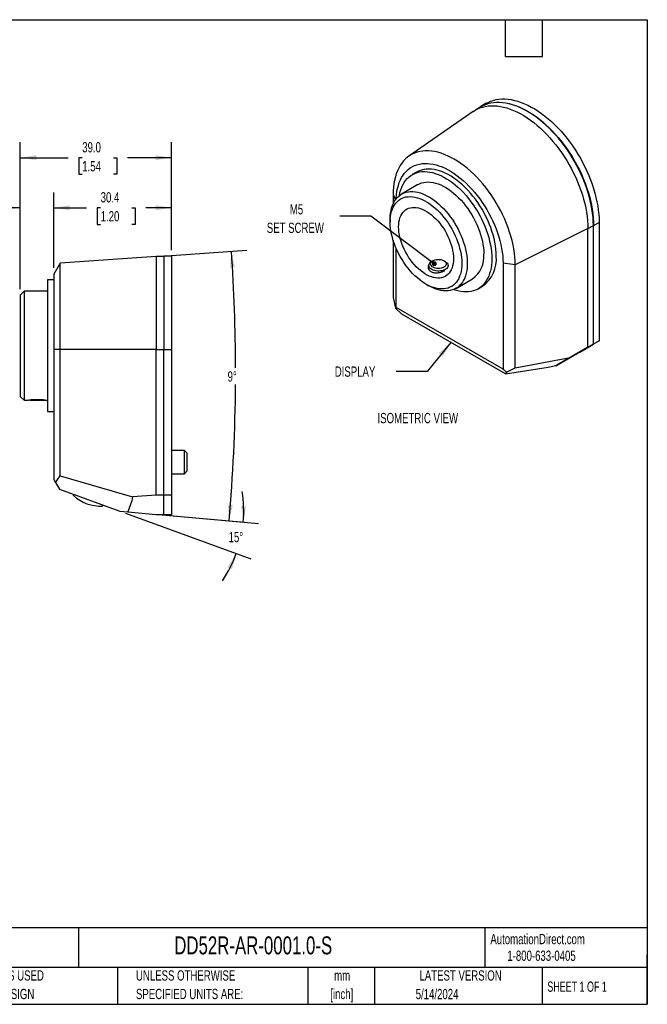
# Model space of a CAD drawing. Header units: millimetres. Extents: x 6 to 273, y 6 to 210.
# Tile 2 of 2: x 144 to 273, y 6 to 210. Entities that reach past the tile are written whole.
import ezdxf

# ---------------------------------------------------------------- set-up
doc = ezdxf.new("R2010")
doc.units = ezdxf.units.MM
doc.layers.add('DIMENSIONS', color=140, linetype='Continuous', lineweight=25)
doc.layers.add('TEXT', color=140, linetype='Continuous', lineweight=25)
doc.styles.add('SLDTEXTSTYLE0', font='TXT', dxfattribs={"width": 0.7})
doc.styles.add('SLDTEXTSTYLE1', font='TXT', dxfattribs={"width": 0.65})
doc.dimstyles.new('SLDDIMSTYLE0', dxfattribs={"dimtxt": 2.158008, "dimasz": 3.302, "dimexe": 0, "dimexo": 0.0625, "dimgap": 0.539502, "dimtad": 0, "dimtih": 1, "dimtoh": 1, "dimlfac": 1.25, "dimrnd": 1e-09, "dimzin": 12, "dimdsep": 46, "dimtxsty": 'SLDTEXTSTYLE0', "dimsah": 1, "dimcen": 0.09, "dimadec": 0, "dimazin": 3, "dimtfac": 1, "dimtofl": 0, "dimtmove": 0, "dimatfit": 3, "dimfxl": 0, "dimfrac": 2, "dimtolj": 1, "dimtzin": 12, "dimarcsym": 0})
doc.dimstyles.new('SLDDIMSTYLE3', dxfattribs={"dimtxt": 2.158008, "dimasz": 3.302, "dimexe": 0, "dimexo": 0.0625, "dimgap": 0.539502, "dimtad": 0, "dimtih": 1, "dimtoh": 1, "dimlfac": 1.25, "dimrnd": 1e-09, "dimzin": 4, "dimdsep": 46, "dimtxsty": 'SLDTEXTSTYLE0', "dimsah": 1, "dimcen": 0.09, "dimadec": 0, "dimazin": 1, "dimtfac": 1, "dimtofl": 0, "dimtmove": 0, "dimatfit": 3, "dimfxl": 0, "dimfrac": 2, "dimtolj": 1, "dimtzin": 12, "dimarcsym": 0})
doc.dimstyles.new('SLDDIMSTYLE4', dxfattribs={"dimtxt": 2.158008, "dimasz": 3.302, "dimexe": 0, "dimexo": 0.0625, "dimgap": 0.539502, "dimtad": 0, "dimtih": 1, "dimtoh": 1, "dimlfac": 1.25, "dimrnd": 1e-09, "dimzin": 12, "dimdsep": 46, "dimtxsty": 'SLDTEXTSTYLE0', "dimsah": 1, "dimcen": 0.09, "dimadec": 0, "dimazin": 3, "dimtfac": 1, "dimtmove": 0, "dimatfit": 0, "dimfxl": 0, "dimfrac": 2, "dimtolj": 1, "dimtzin": 12, "dimarcsym": 0})
doc.dimstyles.new('SLDDIMSTYLE6', dxfattribs={"dimtxt": 2.158008, "dimasz": 3.302, "dimexe": 0, "dimexo": 0.0625, "dimgap": 0.539502, "dimtad": 0, "dimtih": 1, "dimtoh": 1, "dimdec": 4, "dimlfac": 1.25, "dimzin": 12, "dimdsep": 46, "dimtxsty": 'SLDTEXTSTYLE0', "dimsah": 1, "dimcen": 0.09, "dimadec": 0, "dimazin": 3, "dimtfac": 1, "dimtdec": 0, "dimtofl": 0, "dimtmove": 0, "dimatfit": 3, "dimfxl": 0, "dimfrac": 2, "dimtolj": 1, "dimtzin": 12, "dimarcsym": 0})
doc.dimstyles.new('SLDDIMSTYLE7', dxfattribs={"dimtxt": 0.18, "dimasz": 1.016, "dimexe": 0, "dimexo": 0.0625, "dimgap": 0, "dimtad": 0, "dimtih": 1, "dimtoh": 1, "dimdec": 0, "dimrnd": 1e-09, "dimzin": 0, "dimdsep": 46, "dimtxsty": 'Standard', "dimblk1": 'DOT', "dimblk2": 'DOT', "dimsah": 1, "dimcen": 0.09, "dimadec": 0, "dimazin": 0, "dimtfac": 1.016, "dimtdec": 0, "dimtofl": 0, "dimtmove": 0, "dimatfit": 3, "dimldrblk": 'DOT', "dimfxl": 0, "dimfrac": 2, "dimtolj": 1, "dimtzin": 0, "dimarcsym": 0})
doc.dimstyles.new('SLDDIMSTYLE8', dxfattribs={"dimtxt": 0.18, "dimasz": 3.302, "dimexe": 0, "dimexo": 0.0625, "dimgap": 0, "dimtad": 0, "dimtih": 1, "dimtoh": 1, "dimdec": 0, "dimrnd": 1e-09, "dimzin": 0, "dimdsep": 46, "dimtxsty": 'Standard', "dimsah": 1, "dimcen": 0.09, "dimadec": 0, "dimazin": 0, "dimtfac": 3.302, "dimtdec": 0, "dimtofl": 0, "dimtmove": 0, "dimatfit": 3, "dimfxl": 0, "dimfrac": 2, "dimtolj": 1, "dimtzin": 0, "dimarcsym": 0})

# ---------------------------------------------------------------- blocks, each defined once
blk = doc.blocks.new('_D_11')
at = {"layer": 'DIMENSIONS'}
for p, q in [((173.03, 160.75), (190.47, 161.97)), ((173.03, 107.35), (189.98, 105.86))]:
    blk.add_line(p, q, dxfattribs=at)
for start, end in [(0.106, 4), (355, 359.5514)]:
    blk.add_arc((-166.2, 137.03), 354.36, start, end, dxfattribs=at)
for points in [[(187.3, 161.74), (187.01, 158.42), (188.02, 158.48)], [(186.81, 106.14), (187.59, 109.39), (186.58, 109.47)]]:
    blk.add_solid(points, dxfattribs=at)
at = {"layer": 'DIMENSIONS', "insert": (186.5, 136.98), "char_height": 2.117, "attachment_point": 1, "style": 'SLDTEXTSTYLE0'}
blk.add_mtext('9°', dxfattribs=at)
blk = doc.blocks.new('_D_12')
at = {"layer": 'DIMENSIONS'}
for p, q in [((165.46, 107.68), (191.27, 98.29)), ((173.03, 107.35), (192.89, 105.61))]:
    blk.add_line(p, q, dxfattribs=at)
for start, end in [(355, 9.1406), (325.8594, 340)]:
    blk.add_arc((164.27, 108.11), 25.56, start, end, dxfattribs=at)
for points in [[(189.73, 105.89), (190.31, 109.18), (189.3, 109.2)], [(188.28, 99.37), (186.49, 96.55), (187.42, 96.14)]]:
    blk.add_solid(points, dxfattribs=at)
at = {"layer": 'DIMENSIONS', "insert": (186.71, 103.83), "char_height": 2.117, "attachment_point": 1, "style": 'SLDTEXTSTYLE0'}
blk.add_mtext('15°', dxfattribs=at)
blk = doc.blocks.new('_D_13')
at = {"layer": 'DIMENSIONS'}
for p, q in [((150.64, 158.31), (150.64, 173.91)), ((174.96, 162.01), (174.96, 173.91)), ((150.64, 170.74), (157.4, 170.74)), ((160.33, 170.74), (159.6, 170.74)), ((159.6, 170.74), (159.6, 167.31)), ((166.74, 170.74), (167.46, 170.74)), ((167.46, 170.74), (167.46, 167.31)), ((174.96, 170.74), (169.66, 170.74)), ((159.6, 167.31), (160.33, 167.31)), ((167.46, 167.31), (166.74, 167.31))]:
    blk.add_line(p, q, dxfattribs=at)
for points in [[(150.64, 170.74), (153.94, 170.23), (153.94, 171.25)], [(174.96, 170.74), (171.66, 171.25), (171.66, 170.23)]]:
    blk.add_solid(points, dxfattribs=at)
at = {"layer": 'DIMENSIONS', "char_height": 2.117, "attachment_point": 1, "style": 'SLDTEXTSTYLE0'}
for s, insert in [('30.4', (160.33, 173.95)), ('1.20', (160.33, 170.04))]:
    blk.add_mtext(s, dxfattribs=dict(at, insert=insert))
blk = doc.blocks.new('_D_14')
at = {"layer": 'DIMENSIONS'}
for p, q in [((143.76, 153.97), (143.76, 173.91)), ((150.64, 158.31), (150.64, 173.91)), ((128.78, 170.74), (128.05, 170.74)), ((128.05, 170.74), (128.05, 167.31)), ((135.19, 170.74), (135.92, 170.74)), ((135.92, 170.74), (135.92, 167.31)), ((143.76, 170.74), (138.12, 170.74)), ((150.64, 170.74), (156.99, 170.74)), ((128.05, 167.31), (128.78, 167.31)), ((135.92, 167.31), (135.19, 167.31))]:
    blk.add_line(p, q, dxfattribs=at)
for points in [[(143.76, 170.74), (140.46, 171.25), (140.46, 170.23)], [(150.64, 170.74), (153.94, 170.23), (153.94, 171.25)]]:
    blk.add_solid(points, dxfattribs=at)
at = {"layer": 'DIMENSIONS', "char_height": 2.117, "attachment_point": 1, "style": 'SLDTEXTSTYLE0'}
for s, insert in [('8.6', (129.68, 173.95)), ('0.34', (128.78, 170.04))]:
    blk.add_mtext(s, dxfattribs=dict(at, insert=insert))
blk = doc.blocks.new('_D_15')
at = {"layer": 'DIMENSIONS'}
for p, q in [((143.76, 153.97), (143.76, 184.24)), ((174.96, 162.01), (174.96, 184.24)), ((143.76, 181.07), (153.61, 181.07)), ((156.53, 181.07), (155.81, 181.07)), ((155.81, 181.07), (155.81, 177.64)), ((162.95, 181.07), (163.67, 181.07)), ((163.67, 181.07), (163.67, 177.64)), ((174.96, 181.07), (165.87, 181.07)), ((155.81, 177.64), (156.53, 177.64)), ((163.67, 177.64), (162.95, 177.64))]:
    blk.add_line(p, q, dxfattribs=at)
for points in [[(143.76, 181.07), (147.06, 180.56), (147.06, 181.58)], [(174.96, 181.07), (171.66, 181.58), (171.66, 180.56)]]:
    blk.add_solid(points, dxfattribs=at)
at = {"layer": 'DIMENSIONS', "char_height": 2.117, "attachment_point": 1, "style": 'SLDTEXTSTYLE0'}
for s, insert in [('39.0', (156.53, 184.28)), ('1.54', (156.53, 180.37))]:
    blk.add_mtext(s, dxfattribs=dict(at, insert=insert))
blk = doc.blocks.new('_Dot')
at = {"color": 0, "linetype": 'ByBlock', "lineweight": -2}
blk.add_line((-0.5, 0), (-1, 0), dxfattribs=at)
at = {"color": 0, "linetype": 'ByBlock', "const_width": 0.5}
blk.add_lwpolyline([(-0.25, 0, 1), (0.25, 0, 1)], format="xyb", close=True, dxfattribs=at)

msp = doc.modelspace()

# ---------------------------------------------------------------- linework, layer by layer
for p, q in [((238.751222, 191.56655), (237.619851, 190.913423)), ((239.842596, 192.28896), (238.711226, 191.635834)), ((237.156839, 190.61901), (223.897824, 181.369936)), ((225.485529, 178.095512), (224.580432, 177.573011)), ((225.760336, 175.529136), (222.366224, 173.569757)), ((220.636716, 173.485665), (220.636716, 171.572879)), ((220.636716, 173.485665), (221.105082, 172.401222)), ((220.037887, 168.423581), (220.037887, 167.770454)), ((260.795521, 166.447767), (261.926892, 167.100894)), ((261.926892, 142.59069), (261.926892, 167.100894)), ((261.983461, 167.068237), (263.114832, 167.721364)), ((261.983461, 142.623357), (261.983461, 167.068237)), ((263.114832, 167.721364), (263.114832, 143.276483)), ((260.795521, 166.447767), (245.833939, 158.939618)), ((260.795521, 141.937564), (260.795521, 166.447767)), ((220.636716, 164.061491), (220.636716, 152.223283)), ((171.761804, 160.658167), (151.985804, 159.275294)), ((173.361804, 160.658167), (171.761804, 160.658167)), ((171.761804, 160.658167), (171.761804, 141.458167)), ((174.961804, 160.738167), (173.361804, 160.738167)), ((173.361804, 160.738167), (173.361804, 141.458167)), ((174.961804, 160.738167), (174.961804, 141.458167)), ((221.268015, 150.161438), (221.268015, 162.348532)), ((151.985804, 159.275294), (150.641804, 157.038503)), ((151.985804, 141.458167), (151.985804, 159.275294)), ((227.982636, 158.821293), (227.982636, 158.010461)), ((228.845707, 159.797826), (228.568193, 159.637568)), ((231.39708, 159.637568), (231.119566, 159.797826)), ((231.982636, 158.558687), (231.982636, 158.821293)), ((245.833939, 158.939618), (243.301937, 159.304059)), ((243.301937, 159.304059), (243.301937, 137.441526)), ((245.833939, 137.677236), (245.833939, 158.939618)), ((150.641804, 157.038503), (150.641804, 141.458167)), ((150.641804, 155.858167), (149.361804, 155.858167)), ((149.361804, 155.858167), (149.361804, 128.658167)), ((227.418882, 154.984811), (227.984475, 154.658194)), ((233.60531, 154.100978), (236.999423, 156.060358)), ((238.179327, 154.016482), (239.084423, 154.538983)), ((144.561804, 153.498167), (143.761804, 152.698167)), ((143.761804, 152.698167), (143.761804, 131.818167)), ((149.361804, 153.498167), (144.561804, 153.498167)), ((144.561804, 153.498167), (144.561804, 131.018167)), ((220.636716, 152.223283), (221.095016, 150.041105)), ((221.095016, 150.041105), (221.268015, 150.161438)), ((222.402666, 148.802459), (221.095016, 150.041105)), ((243.301937, 137.441526), (221.268015, 150.161438)), ((243.832413, 136.431329), (222.402666, 148.802459)), ((259.110571, 140.964334), (261.983461, 142.623357)), ((259.110571, 140.964334), (261.926892, 142.59069)), ((263.114832, 143.276483), (260.241942, 141.61746)), ((261.926892, 142.59069), (260.795521, 141.937564)), ((261.983461, 142.623357), (263.114832, 143.276483)), ((150.641804, 141.458167), (150.641804, 114.683592)), ((151.985804, 141.458167), (150.641804, 141.458167)), ((151.985804, 115.418584), (151.985804, 141.458167)), ((171.761804, 141.458167), (151.985804, 141.458167)), ((171.761804, 111.441047), (171.761804, 141.458167)), ((171.761804, 141.458167), (173.361804, 141.458167)), ((173.361804, 141.458167), (174.961804, 141.458167)), ((173.361804, 111.521047), (173.361804, 141.458167)), ((174.961804, 141.458167), (174.961804, 111.521047)), ((254.209138, 138.134864), (257.9792, 140.311207)), ((260.795521, 141.937564), (257.115244, 139.81294)), ((257.9792, 140.311207), (259.110571, 140.964334)), ((259.110571, 140.964334), (260.241942, 141.61746)), ((245.833939, 137.677236), (257.115244, 139.81294)), ((252.633653, 137.81302), (254.106076, 138.19436)), ((254.106076, 138.19436), (256.399501, 139.399636)), ((254.106076, 138.19436), (254.209138, 138.134864)), ((256.399501, 139.399636), (254.209138, 138.134864)), ((257.115244, 139.81294), (256.399501, 139.399636)), ((243.301937, 137.441526), (243.9958, 136.820764)), ((243.832413, 136.431329), (252.633653, 137.81302)), ((243.9958, 136.820764), (243.832413, 136.431329)), ((243.9958, 136.820764), (245.833939, 137.677236)), ((143.761804, 131.818167), (144.561804, 131.018167)), ((144.561804, 131.018167), (145.204618, 131.018167)), ((145.700569, 131.095802), (145.778204, 131.018167)), ((145.778204, 131.018167), (148.993404, 131.018167)), ((148.993404, 131.018167), (149.023542, 131.048305)), ((149.198401, 131.018167), (149.361804, 131.018167)), ((149.361804, 128.658167), (150.641804, 128.658167)), ((177.601804, 120.658167), (174.961804, 120.658167)), ((178.161804, 120.098167), (177.601804, 120.658167)), ((177.601804, 118.258167), (177.601804, 120.658167)), ((178.161804, 118.258167), (178.161804, 120.098167)), ((177.601804, 115.858167), (177.601804, 118.258167)), ((178.161804, 116.418167), (178.161804, 118.258167)), ((174.961804, 115.858167), (177.601804, 115.858167)), ((177.601804, 115.858167), (178.161804, 116.418167)), ((150.641804, 114.683592), (151.01011, 114.045667)), ((151.01011, 114.045667), (151.985804, 115.418584)), ((151.01011, 114.045667), (151.819226, 112.644236)), ((151.985804, 115.418584), (166.897267, 111.100885)), ((151.819226, 112.644236), (164.266059, 108.113959)), ((154.706787, 111.365358), (154.78003, 111.566592)), ((166.74554, 110.240399), (165.918946, 107.969351)), ((166.897267, 111.100885), (166.74554, 110.240399)), ((171.761804, 111.441047), (166.897267, 111.100885)), ((173.361804, 111.441047), (171.761804, 111.441047)), ((173.361804, 111.521047), (174.961804, 111.521047)), ((173.361804, 107.458167), (173.361804, 111.521047)), ((173.361804, 107.458167), (173.361804, 111.441047)), ((174.961804, 111.521047), (174.961804, 107.458167)), ((160.72082, 109.176429), (160.794063, 109.377663)), ((164.266059, 108.113959), (165.918946, 107.969351)), ((165.918946, 107.969351), (171.761804, 107.458167)), ((171.761804, 107.458167), (173.361804, 107.458167)), ((173.361804, 107.458167), (174.961804, 107.458167))]:
    msp.add_line(p, q)
at = {"flags": 128}
for points in [[(239.842596, 192.28896), (240.221267, 192.491026), (240.748594, 192.721788), (241.29908, 192.907124), (241.871266, 193.046541), (242.463633, 193.139671), (243.074611, 193.186267), (243.70258, 193.186204), (244.345875, 193.139484), (245.002789, 193.04623), (245.67158, 192.906689), (246.350476, 192.721231), (247.037675, 192.490348), (247.731356, 192.214653), (248.429678, 191.894876), (249.130791, 191.531866), (249.832835, 191.126585), (250.533947, 190.680108), (251.23227, 190.193618), (251.925951, 189.668407), (252.61315, 189.105866), (253.292046, 188.507487), (253.960837, 187.874858), (254.617751, 187.209656), (255.261046, 186.513644), (255.889015, 185.788669), (256.499993, 185.036653), (257.09236, 184.259591), (257.664546, 183.459542), (258.215032, 182.638628), (258.742359, 181.799027), (259.245129, 180.942965), (259.722009, 180.072712), (260.171733, 179.190576), (260.59311, 178.298895), (260.985021, 177.400036), (261.346428, 176.49638), (261.676372, 175.590325), (261.973979, 174.684273), (262.238458, 173.780627), (262.469109, 172.881783), (262.66532, 171.990125), (262.826571, 171.108017), (262.952434, 170.237799), (263.042575, 169.381778), (263.096756, 168.542224), (263.114832, 167.721364)], [(237.156839, 190.61901), (237.496267, 190.840218), (237.996951, 191.114651), (238.52209, 191.344455), (239.070292, 191.529022), (239.640103, 191.667861), (240.230012, 191.760605), (240.838455, 191.807007), (241.463819, 191.806945), (242.104444, 191.760418), (242.758632, 191.667551), (243.424648, 191.528589), (244.100727, 191.3439), (244.785075, 191.113976), (245.475877, 190.839424), (246.171302, 190.520975), (246.869506, 190.159471), (247.568637, 189.755871), (248.26684, 189.311247), (248.962265, 188.826776), (249.653068, 188.303743), (250.337415, 187.743537), (251.013494, 187.147641), (251.679511, 186.517637), (252.333699, 185.855195), (252.974324, 185.162071), (253.599687, 184.440104), (254.20813, 183.691209), (254.798039, 182.917371), (255.367851, 182.120641), (255.916053, 181.303134), (256.441192, 180.467017), (256.941876, 179.614507), (257.416777, 178.747865), (257.864635, 177.869389), (258.284263, 176.981409), (258.674548, 176.086278), (259.034456, 175.186372), (259.363031, 174.284077), (259.659402, 173.381784), (259.922784, 172.481888), (260.152478, 171.586774), (260.347875, 170.698816), (260.508457, 169.820368), (260.633797, 168.953761), (260.723565, 168.101292), (260.77752, 167.265221), (260.795521, 166.447767)], [(237.873883, 191.060072), (238.110246, 191.242664), (238.587126, 191.562324), (239.089896, 191.8379), (239.617223, 192.068662), (240.16771, 192.253997), (240.739895, 192.393415), (241.332262, 192.486545), (241.94324, 192.53314), (242.571209, 192.533078), (243.214504, 192.486358), (243.871418, 192.393103), (244.540209, 192.253562), (245.219105, 192.068104), (245.906304, 191.837222), (246.599985, 191.561527), (247.298308, 191.24175), (247.99942, 190.87874), (248.701464, 190.473458), (249.402577, 190.026981), (250.100899, 189.540492), (250.79458, 189.01528), (251.481779, 188.452739), (252.160675, 187.854361), (252.829467, 187.221732), (253.486381, 186.556529), (254.129675, 185.860518), (254.757644, 185.135543), (255.368622, 184.383527), (255.960989, 183.606464), (256.533175, 182.806415), (257.083661, 181.985502), (257.610988, 181.145901), (258.113758, 180.289839), (258.590638, 179.419586), (259.040362, 178.537449), (259.461739, 177.645769), (259.85365, 176.746909), (260.215057, 175.843253), (260.545001, 174.937198), (260.842608, 174.031146), (261.107087, 173.1275), (261.337738, 172.228657), (261.533949, 171.336999), (261.6952, 170.454891), (261.821063, 169.584673), (261.911204, 168.728652), (261.965385, 167.889098), (261.983461, 167.068237)], [(261.926892, 167.100894), (261.908891, 167.918348), (261.854935, 168.754418), (261.765168, 169.606887), (261.639828, 170.473495), (261.479246, 171.351942), (261.283849, 172.2399), (261.054155, 173.135014), (260.790773, 174.034911), (260.494401, 174.937203), (260.165826, 175.839499), (259.805919, 176.739405), (259.415634, 177.634535), (258.996006, 178.522515), (258.548147, 179.400992), (258.073247, 180.267634), (257.572563, 181.120144), (257.047424, 181.956261), (256.499221, 182.773768), (255.92941, 183.570497), (255.339501, 184.344335), (254.731058, 185.093231), (254.105695, 185.815198), (253.46507, 186.508321), (252.810881, 187.170764), (252.144865, 187.800768), (251.468786, 188.396663), (250.784438, 188.95687), (250.093636, 189.479902), (249.398211, 189.964373), (248.700007, 190.408998), (248.000877, 190.812597), (247.302673, 191.174101), (246.607248, 191.492551), (245.916446, 191.767102), (245.232098, 191.997027), (244.556019, 192.181715), (243.890003, 192.320677), (243.235815, 192.413545), (242.59519, 192.460071), (241.969826, 192.460133), (241.361383, 192.413731), (240.771474, 192.320987), (240.201663, 192.182148), (239.653461, 191.997582), (239.128321, 191.767778), (238.751222, 191.56655)], [(245.833939, 158.939618), (245.815462, 159.73792), (245.760086, 160.555213), (245.667972, 161.3891), (245.539391, 162.237136), (245.37472, 163.096832), (245.174442, 163.965668), (244.939144, 164.841094), (244.669518, 165.720544), (244.366353, 166.601436), (244.030538, 167.481189), (243.66306, 168.35722), (243.264995, 169.226961), (242.837511, 170.087861), (242.381863, 170.937394), (241.899386, 171.773068), (241.391496, 172.592433), (240.859682, 173.393085), (240.305505, 174.172675), (239.73059, 174.928917), (239.136624, 175.659593), (238.525347, 176.362559), (237.898554, 177.035754), (237.258084, 177.677202), (236.605813, 178.285024), (235.943657, 178.857434), (235.273556, 179.392756), (234.597477, 179.889418), (233.917403, 180.345963), (233.235328, 180.761053), (232.553252, 181.13347), (231.873178, 181.462122), (231.197099, 181.746044), (230.526998, 181.984405), (229.864842, 182.176503), (229.212572, 182.321778), (228.572101, 182.419801), (227.945308, 182.470286), (227.334032, 182.473084), (226.740065, 182.428188), (226.16515, 182.335729), (225.610973, 182.195978), (225.079159, 182.009345), (224.571269, 181.776377), (224.088792, 181.497759), (223.633144, 181.174306), (223.20566, 180.806969), (222.807595, 180.396824), (222.440117, 179.945074), (222.104302, 179.453044), (221.801137, 178.922179), (221.531511, 178.354033), (221.296213, 177.750276), (221.095935, 177.112676), (220.931265, 176.443104), (220.802684, 175.743525), (220.71057, 175.01599), (220.655193, 174.262634), (220.636716, 173.485665)], [(221.281017, 172.634372), (221.285983, 172.739882), (221.339826, 173.432712), (221.429371, 174.100203), (221.554325, 174.740176), (221.714279, 175.350545), (221.908713, 175.929318), (222.136993, 176.474608), (222.398373, 176.984636), (222.692, 177.457739), (223.016919, 177.892373), (223.372067, 178.28712), (223.756288, 178.640694), (224.168328, 178.95194), (224.606842, 179.219844), (225.070401, 179.443532), (225.557492, 179.622274), (226.066527, 179.755486), (226.595845, 179.842736), (227.14372, 179.883737), (227.708365, 179.878357), (228.287938, 179.826612), (228.880548, 179.728672), (229.484263, 179.584856), (230.097113, 179.395633), (230.717099, 179.16162), (231.3422, 178.883581), (231.970375, 178.562422), (232.599577, 178.199192), (233.227753, 177.795074), (233.852853, 177.351388), (234.472839, 176.869579), (235.08569, 176.351221), (235.689404, 175.798003), (236.282014, 175.21173), (236.861587, 174.594314), (237.426232, 173.94777), (237.974107, 173.274205), (238.503425, 172.575818), (239.01246, 171.854886), (239.499551, 171.113761), (239.96311, 170.354859), (240.401624, 169.580657), (240.813664, 168.79368), (241.197885, 167.996495), (241.553033, 167.191701), (241.877952, 166.381925), (242.17158, 165.569807), (242.432959, 164.757996), (242.661239, 163.94914), (242.855673, 163.145878), (243.015627, 162.350829), (243.140581, 161.566588), (243.230126, 160.795711), (243.28397, 160.040714), (243.301937, 159.304059)], [(221.922995, 173.269914), (221.926969, 173.292326), (222.05368, 173.887298), (222.215768, 174.451573), (222.412618, 174.983009), (222.643485, 175.479591), (222.907491, 175.939435), (223.203637, 176.360797), (223.530798, 176.742078), (223.887732, 177.081832), (224.273088, 177.37877), (224.685401, 177.631766), (225.123109, 177.839861), (225.584552, 178.002264), (226.067978, 178.118359), (226.571553, 178.187708), (227.093369, 178.210045), (227.631444, 178.185287), (228.183739, 178.113527), (228.748158, 177.995038), (229.322559, 177.830269), (229.904765, 177.619845), (230.492567, 177.364565), (231.083734, 177.065396), (231.676025, 176.723474), (232.267192, 176.340095), (232.854994, 175.916715), (233.437199, 175.454938), (234.011601, 174.956517), (234.57602, 174.423342), (235.128315, 173.857436), (235.66639, 173.260945), (236.188205, 172.636132), (236.691781, 171.985368), (237.175207, 171.311121), (237.636649, 170.615948), (238.074357, 169.902486), (238.486671, 169.173443), (238.872026, 168.431583), (239.228961, 167.679721), (239.556122, 166.920708), (239.852267, 166.157424), (240.116274, 165.392764), (240.347141, 164.62963), (240.543991, 163.870914), (240.706079, 163.119497), (240.83279, 162.378228), (240.923642, 161.649919), (240.978292, 160.937332), (240.996532, 160.243172), (240.978292, 159.57007), (240.923642, 158.920581), (240.83279, 158.297168), (240.706079, 157.702195), (240.543991, 157.137921), (240.347141, 156.606485), (240.116274, 156.109903), (239.852267, 155.650059), (239.556122, 155.228697), (239.228961, 154.847416), (238.872026, 154.507662), (238.486671, 154.210723), (238.074357, 153.957727), (237.636649, 153.749633), (237.175207, 153.58723), (236.691781, 153.471134), (236.188205, 153.401786), (235.66639, 153.379449), (235.128315, 153.404207), (234.57602, 153.475967), (234.011601, 153.594456), (233.437199, 153.759225), (233.124002, 153.867097)], [(241.901628, 160.765673), (241.883389, 161.459833), (241.828739, 162.17242), (241.737887, 162.900729), (241.611176, 163.641998), (241.449088, 164.393416), (241.252237, 165.152131), (241.021371, 165.915266), (240.757364, 166.679925), (240.461219, 167.443209), (240.134058, 168.202222), (239.777123, 168.954084), (239.391768, 169.695944), (238.979454, 170.424988), (238.541746, 171.138449), (238.080304, 171.833622), (237.596878, 172.507869), (237.093302, 173.158634), (236.571487, 173.783446), (236.033411, 174.379937), (235.481117, 174.945843), (234.916698, 175.479018), (234.342296, 175.977439), (233.76009, 176.439216), (233.172289, 176.862596), (232.581121, 177.245975), (231.988831, 177.587897), (231.397663, 177.887066), (230.809862, 178.142346), (230.227656, 178.35277), (229.653254, 178.517539), (229.088836, 178.636028), (228.536541, 178.707788), (227.998465, 178.732546), (227.47665, 178.710209), (226.973074, 178.640861), (226.489648, 178.524765), (226.028206, 178.362362), (225.590498, 178.154268), (225.485529, 178.095512)], [(225.760336, 175.529136), (226.101735, 175.703612), (226.514934, 175.860895), (226.950331, 175.972249), (227.405939, 176.037164), (227.879679, 176.055346), (228.36939, 176.026711), (228.872837, 175.951391), (229.387723, 175.829727), (229.911699, 175.662277), (230.442374, 175.449803), (230.977326, 175.193275), (231.514115, 174.893864), (232.050292, 174.552936), (232.583409, 174.172046), (233.111035, 173.752932), (233.630763, 173.297507), (234.14022, 172.807849), (234.637082, 172.286191), (235.119083, 171.734915), (235.584022, 171.156535), (236.029779, 170.55369), (236.454319, 169.929132), (236.855706, 169.285709), (237.232108, 168.626357), (237.581807, 167.954086), (237.903209, 167.271962), (238.194846, 166.583098), (238.455388, 165.890637), (238.683646, 165.197738), (238.878579, 164.507563), (239.039296, 163.823262), (239.165066, 163.147956), (239.255314, 162.484726), (239.309627, 161.8366), (239.32776, 161.206533)], [(220.037887, 168.423581), (220.056019, 169.032712), (220.110333, 169.61813), (220.20058, 170.177161), (220.32635, 170.707257), (220.487068, 171.205998), (220.682, 171.671108), (220.910258, 172.100466), (221.1708, 172.492111), (221.462437, 172.844259), (221.783839, 173.1553), (222.133538, 173.423817), (222.50994, 173.648584), (222.911327, 173.828576), (223.335867, 173.96297), (223.781624, 174.051155), (224.246564, 174.092728), (224.728564, 174.087498), (225.225426, 174.035491), (225.734883, 173.936942), (226.254611, 173.792303), (226.782237, 173.602232), (227.315355, 173.367598), (227.851531, 173.089469), (228.38832, 172.769117), (228.923273, 172.408002), (229.453947, 172.007772), (229.977923, 171.570253), (230.492809, 171.097442), (230.996256, 170.591495), (231.485967, 170.054722), (231.959707, 169.489571), (232.415315, 168.898622), (232.850712, 168.28457), (233.263911, 167.650217), (233.653028, 166.998458), (234.016286, 166.332267), (234.352028, 165.654682), (234.658722, 164.968797), (234.934969, 164.27774), (235.179509, 163.584665), (235.391225, 162.892733), (235.569151, 162.205103), (235.712477, 161.524911), (235.820547, 160.855261), (235.892869, 160.199209), (235.929113, 159.559748), (235.929113, 158.939795), (235.892869, 158.34218), (235.820547, 157.769629), (235.712477, 157.224754), (235.569151, 156.710042), (235.391225, 156.227842), (235.179509, 155.780352), (234.934969, 155.369616), (234.658722, 154.997508), (234.352028, 154.665724), (234.016286, 154.375779), (233.653028, 154.128997), (233.263911, 153.926502), (232.850712, 153.769219), (232.415315, 153.657866), (231.959707, 153.59295), (231.485967, 153.574768), (230.996256, 153.603403), (230.492809, 153.678723), (229.977923, 153.800387), (229.453947, 153.967837), (228.923273, 154.180311), (228.38832, 154.436839), (227.984475, 154.658194)], [(220.037887, 167.770454), (220.055869, 168.354725), (220.10973, 168.915387), (220.199205, 169.449709), (220.32386, 169.955087), (220.483087, 170.42906), (220.676111, 170.869318), (220.90199, 171.273716), (221.159625, 171.640284), (221.44776, 171.967236), (221.764992, 172.25298), (222.109775, 172.496123), (222.480429, 172.695481), (222.875148, 172.850082), (223.29201, 172.959174), (223.728984, 173.022224), (224.18394, 173.038926), (224.654663, 173.009198), (225.138858, 172.933185), (225.634167, 172.811257), (226.138177, 172.644009), (226.648432, 172.432255), (227.162447, 172.177027), (227.677716, 171.879568), (228.191731, 171.541327), (228.701986, 171.163953), (229.205996, 170.749284), (229.701305, 170.29934), (230.1855, 169.816313), (230.656223, 169.302557), (231.111179, 168.760574), (231.548152, 168.193004), (231.965014, 167.602614), (232.359734, 166.99228), (232.730388, 166.364974), (233.075171, 165.723753), (233.392402, 165.071741), (233.680538, 164.412115), (233.938173, 163.748088), (234.164052, 163.082895), (234.357075, 162.419777), (234.516302, 161.761965), (234.640958, 161.112663), (234.730433, 160.475035), (234.784294, 159.852187), (234.802276, 159.247154), (234.784294, 158.662883), (234.730433, 158.102221), (234.640958, 157.567899), (234.516302, 157.062521), (234.357075, 156.588548), (234.164052, 156.148291), (233.938173, 155.743892), (233.680538, 155.377324), (233.392402, 155.050372), (233.075171, 154.764628), (232.730388, 154.521485), (232.359734, 154.322127), (231.965014, 154.167526), (231.548152, 154.058434), (231.111179, 153.995384), (230.656223, 153.978682), (230.1855, 154.00841), (229.701305, 154.084423), (229.205996, 154.206351), (228.701986, 154.373599), (228.191731, 154.585353), (227.677716, 154.840582), (227.162447, 155.13804), (226.648432, 155.476281), (226.138177, 155.853655), (225.634167, 156.268324), (225.138858, 156.718268), (224.654663, 157.201295), (224.18394, 157.715052), (223.728984, 158.257035), (223.29201, 158.824604), (222.875148, 159.414994), (222.480429, 160.025328), (222.109775, 160.652634), (221.764992, 161.293855), (221.44776, 161.945867), (221.159625, 162.605493), (220.90199, 163.26952), (220.676111, 163.934713), (220.483087, 164.597831), (220.32386, 165.255643), (220.199205, 165.904945), (220.10973, 166.542573), (220.055869, 167.165421), (220.037887, 167.770454)], [(221.763227, 166.774437), (221.781571, 167.289481), (221.836482, 167.780006), (221.927605, 168.242831), (222.054349, 168.674954), (222.215892, 169.073573), (222.411186, 169.436101), (222.638964, 169.76019), (222.89775, 170.043735), (223.185865, 170.284899), (223.501441, 170.482117), (223.84243, 170.634111), (224.206622, 170.739894), (224.591654, 170.798781), (224.99503, 170.81039), (225.414133, 170.774645), (225.846246, 170.691778), (226.288565, 170.562327), (226.738223, 170.387131), (227.192303, 170.167327), (227.64786, 169.904339), (228.10194, 169.599874), (228.551598, 169.255906), (228.993917, 168.874666), (229.42603, 168.458626), (229.845133, 168.010485), (230.248509, 167.533149), (230.633541, 167.029713), (230.997733, 166.503442), (231.338722, 165.957751), (231.654298, 165.396177), (231.942413, 164.822362), (232.201199, 164.240029), (232.428977, 163.652954), (232.624271, 163.064943), (232.785814, 162.479811), (232.912558, 161.901353), (233.003681, 161.33332), (233.058592, 160.779395), (233.076936, 160.243172), (233.058592, 159.728127), (233.003681, 159.237602), (232.912558, 158.774777), (232.785814, 158.342654), (232.624271, 157.944035), (232.428977, 157.581507), (232.201199, 157.257419), (231.942413, 156.973873), (231.654298, 156.732709), (231.338722, 156.535491), (230.997733, 156.383497), (230.633541, 156.277714), (230.248509, 156.218827), (229.845133, 156.207219), (229.42603, 156.242963), (228.993917, 156.32583), (228.551598, 156.455281), (228.10194, 156.630477), (227.64786, 156.850282), (227.192303, 157.113269), (226.738223, 157.417734), (226.288565, 157.761702), (225.846246, 158.142942), (225.414133, 158.558982), (224.99503, 159.007123), (224.591654, 159.48446), (224.206622, 159.987895), (223.84243, 160.514166), (223.501441, 161.059857), (223.185865, 161.621431), (222.89775, 162.195246), (222.638964, 162.777579), (222.411186, 163.364654), (222.215892, 163.952665), (222.054349, 164.537797), (221.927605, 165.116255), (221.836482, 165.684289), (221.781571, 166.238213), (221.763227, 166.774437)], [(231.39708, 159.637568), (231.452648, 159.604165), (231.651149, 159.457899), (231.806436, 159.295145), (231.914488, 159.120119), (231.972506, 158.937353), (231.978987, 158.751581), (231.933764, 158.567615), (231.838008, 158.390219), (231.694199, 158.223987), (231.506061, 158.073226), (231.278467, 157.941838), (231.017312, 157.833229), (230.729359, 157.750209), (230.422067, 157.69493), (230.103393, 157.668824), (229.781592, 157.672565), (229.464998, 157.706059), (229.161811, 157.768436), (228.879882, 157.858081), (228.626514, 157.972673), (228.408269, 158.109244), (228.2308, 158.264257), (228.098702, 158.433697), (228.015397, 158.613175), (227.983042, 158.798043), (228.002476, 158.983513), (228.073195, 159.164782), (228.193367, 159.337155), (228.359881, 159.496167), (228.568423, 159.637701), (228.568423, 159.637701)], [(228.845892, 159.797932), (229.067133, 159.904561), (229.3178, 159.98667), (229.589835, 160.041621), (229.874495, 160.067649), (230.16263, 160.063916), (230.444981, 160.030542), (230.712472, 159.9686), (230.956504, 159.880081), (231.169236, 159.76783), (231.34383, 159.635455), (231.474674, 159.48721), (231.557563, 159.32786), (231.589832, 159.162527), (231.570444, 158.996525), (231.500023, 158.835189), (231.380832, 158.683704), (231.216702, 158.54694), (231.012908, 158.429292), (230.776, 158.334542), (230.513593, 158.265735), (230.23412, 158.225081), (229.946565, 158.213889), (229.660169, 158.232518), (229.384137, 158.280368), (229.127342, 158.355903), (228.898036, 158.456694), (228.70359, 158.579501), (228.550254, 158.720378), (228.442956, 158.874797), (228.385145, 159.037795), (228.378678, 159.204132), (228.423764, 159.368463), (228.518953, 159.525505), (228.661186, 159.670212), (228.845892, 159.797932)]]:
    msp.add_lwpolyline(points, dxfattribs=at)
for centre, radius, start, end in [((233.732338, 160.638323), 5.624198, 305.51371631, 5.79846409), ((235.074924, 160.103696), 6.858725, 305.77359501, 5.53858539), ((160.340518, 117.487733), 8.32, 227.38013505, 272.61986495)]:
    msp.add_arc(centre, radius, start, end)
for points, knots in [([(228.029988, 159.027941), (227.995918, 158.976029), (227.917231, 158.856135), (227.85907, 158.647821), (227.84501, 158.420086), (227.88886, 158.196474), (227.983579, 157.986107), (228.129589, 157.795264), (228.322299, 157.628235), (228.559983, 157.492604), (228.836658, 157.390849), (229.144257, 157.328798), (229.471328, 157.305159), (229.806963, 157.319309), (230.139101, 157.365359), (230.460459, 157.43963), (230.765223, 157.535996), (231.042335, 157.652378), (231.232545, 157.745629), (231.313916, 157.801454), (231.326902, 157.810364)], [0, 0, 0, 0, 0.0457659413, 0.1056998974, 0.1656376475, 0.223988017, 0.28233251, 0.3402673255, 0.3981958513, 0.457513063, 0.5168331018, 0.5772899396, 0.6377556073, 0.6972795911, 0.7568045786, 0.8147531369, 0.8726943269, 0.9308297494, 0.988960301, 1, 1, 1, 1]), ([(145.204618, 131.018665), (145.203705, 131.018504), (145.194734, 131.016915), (145.231392, 131.023451), (145.318928, 131.038603), (145.464999, 131.06243), (145.660085, 131.091281), (145.895701, 131.12165), (146.168761, 131.150611), (146.466541, 131.174563), (146.78765, 131.191413), (147.117102, 131.198791), (147.453155, 131.196723), (147.668501, 131.187319), (147.777716, 131.182551)], [0, 0, 0, 0, 0.0103393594, 0.1015976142, 0.191283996, 0.283644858, 0.3729484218, 0.4648199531, 0.5528914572, 0.6434364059, 0.7313118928, 0.821719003, 0.9095835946, 1, 1, 1, 1]), ([(147.777716, 131.182551), (147.936003, 131.172296), (148.198327, 131.155303), (148.515566, 131.120593), (148.74997, 131.090411), (148.94143, 131.06196), (149.084328, 131.038658), (149.171178, 131.023633), (149.208292, 131.017017), (149.199493, 131.018576), (149.198401, 131.01877)], [0, 0, 0, 0, 0.1977165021, 0.3276693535, 0.4613490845, 0.5895814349, 0.7214193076, 0.8495168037, 0.9813148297, 1, 1, 1, 1])]:
    msp.add_open_spline(points, degree=3, knots=knots)
at = {"layer": 'TEXT'}
for p, q in [((6.35, 209.55), (273.05, 209.55)), ((243.84, 201.93), (243.84, 209.55)), ((251.46, 201.93), (251.46, 209.55)), ((273.05, 209.55), (273.05, 6.35)), ((243.84, 201.93), (251.46, 201.93)), ((273.05, 22.126108), (6.35, 22.126108)), ((155.758895, 22.126108), (155.758895, 13.97)), ((239.575377, 22.126108), (239.575377, 13.97)), ((273.05, 6.35), (273.05, 16.51)), ((273.05, 13.97), (6.35, 13.97)), ((163.780177, 13.97), (163.780177, 6.35)), ((203.024305, 13.97), (203.024305, 6.35)), ((216.812098, 13.97), (216.812098, 6.35)), ((251.348749, 13.97), (251.348749, 6.35)), ((6.35, 6.35), (273.05, 6.35))]:
    msp.add_line(p, q, dxfattribs=at)

# ---------------------------------------------------------------- texts
at = {"color": 179, "linetype": 'Continuous', "lineweight": 18, "char_height": 2.11666667, "attachment_point": 1, "style": 'SLDTEXTSTYLE0'}
for s, insert in [('AutomationDirect.com', (240.694959, 20.876531)), ('1-800-633-0405', (244.19158, 17.437024))]:
    msp.add_mtext(s, dxfattribs=dict(at, insert=insert))
at = {"layer": 'DIMENSIONS', "style": 'SLDTEXTSTYLE0'}
for s, insert, char_height, attachment_point in [('M5', (200.709157, 171.477649), 2.1166667, 2), ('SET SCREW', (200.473727, 167.655427), 2.1166667, 2), ('DISPLAY', (208.598889, 137.982339), 2.1166667, 1), ('ISOMETRIC VIEW', (217.418678, 128.394302), 2.11666667, 1)]:
    msp.add_mtext(s, dxfattribs=dict(at, insert=insert, char_height=char_height, attachment_point=attachment_point))
at = {"layer": 'TEXT'}
for s, insert, char_height, attachment_point, style in [('DD52R-AR-0001.0-S', (175.501799, 20.364383), 3.70416667, 1, 'SLDTEXTSTYLE0'), ('METRIC UNITS USED', (128.478371, 13.363994), 2.11666667, 1, 'SLDTEXTSTYLE0'), ('UNLESS OTHERWISE', (167.607913, 13.363994), 2.11666667, 1, 'SLDTEXTSTYLE0'), ('mm', (210.130371, 13.361291), 2.1166667, 2, 'SLDTEXTSTYLE0'), ('LATEST VERSION', (234.552131, 13.363994), 2.11666667, 2, 'SLDTEXTSTYLE0'), ('SHEET 1 OF 1', (252.441286, 11.05149), 2.11666667, 1, 'SLDTEXTSTYLE1'), ('FOR PART DESIGN', (128.478371, 9.541772), 2.11666667, 1, 'SLDTEXTSTYLE0'), ('SPECIFIED UNITS ARE:', (167.607913, 9.541772), 2.11666667, 1, 'SLDTEXTSTYLE0'), ('[inch]', (210.046586, 9.539069), 2.1166667, 2, 'SLDTEXTSTYLE0'), ('5/14/2024', (229.701493, 9.527538), 2.1166667, 2, 'SLDTEXTSTYLE0')]:
    msp.add_mtext(s, dxfattribs=dict(at, insert=insert, char_height=char_height, attachment_point=attachment_point, style=style))

# ---------------------------------------------------------------- dimensions: what is measured, and where the dimension line sits
at = {"layer": 'DIMENSIONS'}
for base, p1, p2, dimstyle, picture, middle in [((174.961804, 181.067319), (143.761804, 152.698167), (174.961804, 160.738167), 'SLDDIMSTYLE3', '_D_15', (159.740836, 181.067319)), ((143.761804, 170.738167), (150.641804, 157.038503), (143.761804, 152.698167), 'SLDDIMSTYLE4', '_D_14', (131.984949, 170.738167)), ((174.961804, 170.738167), (150.641804, 157.038503), (174.961804, 160.738167), 'SLDDIMSTYLE0', '_D_13', (163.531459, 170.738167))]:
    dim = msp.add_linear_dim(base=base, p1=p1, p2=p2, dimstyle=dimstyle, dxfattribs=at)
    dim.commit()
    dim.dimension.update_dxf_attribs({"geometry": picture, "text_midpoint": middle, "dimtype": 160})
for base, line1, line2, picture, middle in [((187.762897, 120.183101), ((165.918946, 107.969351), (171.761804, 107.458167)), ((171.761804, 160.658167), (151.985804, 159.275294)), '_D_11', (188.161804, 135.966473)), ((187.026301, 96.481835), ((151.819226, 112.644236), (164.266059, 108.113959)), ((171.761804, 107.458167), (165.918946, 107.969351)), '_D_12', (189.271171, 102.814974))]:
    dim = msp.add_angular_dim_2l(base=base, line1=line1, line2=line2, dimstyle='SLDDIMSTYLE6', dxfattribs=at)
    dim.commit()
    dim.dimension.update_dxf_attribs({"geometry": picture, "text_midpoint": middle, "dimtype": 162})

# ---------------------------------------------------------------- leaders
for points, dimstyle in [([(229.135292, 159.197104), (216.030712, 169.029183), (209.680712, 169.029183)], 'SLDDIMSTYLE7'), ([(232.561467, 142.937907), (227.629154, 136.929202), (221.279154, 136.929202)], 'SLDDIMSTYLE8')]:
    msp.add_leader(points, dimstyle=dimstyle, dxfattribs=at)

doc.saveas('drawing.dxf')
